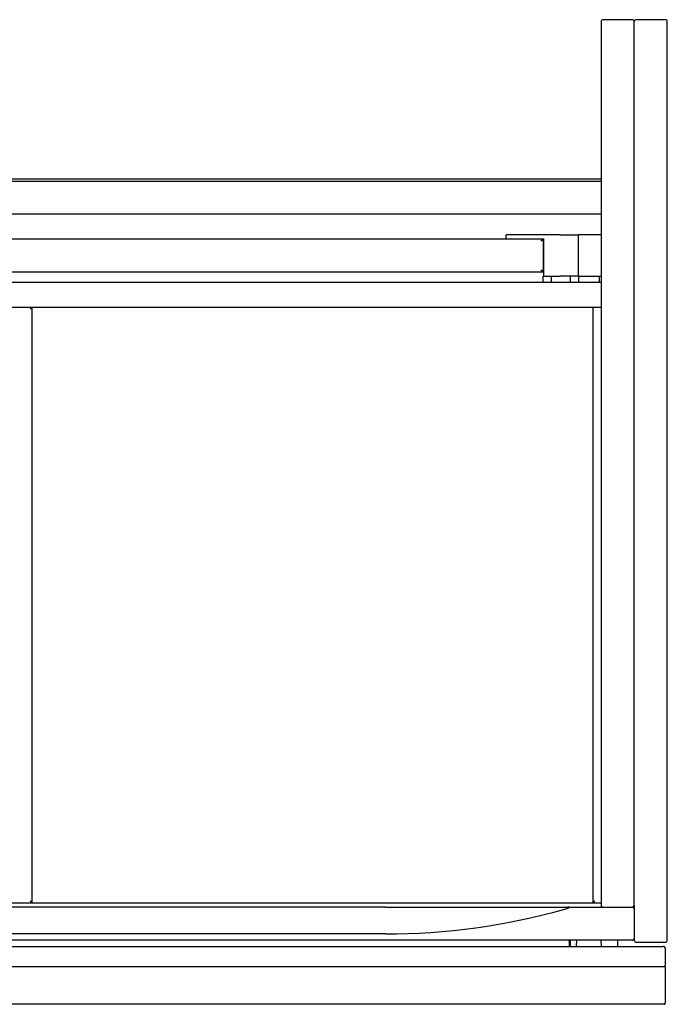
# Model space of a CAD drawing. Header units: millimetres. Extents: x -370 to 370, y -493 to 2.
# Tile 2 of 2: x 57 to 370, y -476 to 0. Entities that reach past the tile are written whole.
import ezdxf

# ---------------------------------------------------------------- set-up
doc = ezdxf.new("R2010")
doc.units = ezdxf.units.MM
doc.layers.add('GEB-KONTUR-A', color=5, linetype='CONTINUOUS')

msp = doc.modelspace()

# ---------------------------------------------------------------- linework, layer by layer
at = {"layer": 'GEB-KONTUR-A', "ltscale": 25}
for p, q in [((353, 0), (339, 0)), ((369, 0), (355, 0)), ((338, -1), (338, -428)), ((354, -428), (354, -1)), ((370, -445), (370, -1)), ((-338, -77), (338, -77)), ((-338, -78), (338, -78)), ((338, -94), (-338, -94)), ((294.17, -104), (292.17, -104)), ((292.17, -106), (292.17, -104)), ((318.17, -104), (294.17, -104)), ((318.17, -104), (327.13, -104)), ((338, -104), (327.13, -104)), ((327.13, -124), (327.13, -104)), ((-292.44, -106), (292.44, -106)), ((292.44, -106), (294.17, -106)), ((294.17, -106), (310.17, -106)), ((309, -107), (310, -106)), ((310, -106), (310, -122)), ((310, -108), (310.17, -108)), ((310.17, -106), (310.17, -124)), ((310, -122), (-13.43, -122)), ((310, -122), (309, -121)), ((310, -122), (310.17, -122)), ((338, -127), (50.5, -127)), ((310.06, -127), (310.06, -124)), ((310.17, -124), (310.06, -124)), ((310.17, -124), (318.17, -124)), ((314.06, -127), (314.06, -124)), ((327.13, -124), (318.17, -124)), ((323.17, -127), (323.17, -124)), ((327, -124), (327, -127)), ((327.13, -124), (338, -124)), ((337, -124), (337, -127)), ((50.5, -139), (338, -139)), ((63, -139), (62, -140)), ((63, -427), (63, -139)), ((334, -140), (334, -427)), ((-338, -427), (338, -427)), ((63, -427), (62, -426)), ((334, -427), (335, -426)), ((354, -428), (354, -430)), ((233.72, -429), (-233.72, -429)), ((321.93, -429), (339, -429)), ((339, -429), (353, -429)), ((354, -430), (354, -444)), ((233.72, -442), (-233.72, -442)), ((353, -445), (-353, -445)), ((322.5, -445.3), (322.5, -445)), ((322.5, -445.3), (322.5, -448)), ((323.17, -448), (323.17, -445)), ((326.1, -445), (326, -448)), ((337.9, -445), (338, -448)), ((346.06, -448), (346.06, -445)), ((354, -444), (354, -445)), ((355, -446), (369, -446)), ((-368, -448), (368, -448)), ((369, -449), (369, -457)), ((-368.5, -457.67), (368.5, -457.67)), ((369, -458.33), (369, -475.5)), ((368.5, -476), (-368.5, -476))]:
    msp.add_line(p, q, dxfattribs=at)
for centre, radius, start, end in [((339, -1), 1, 90, 180), ((353, -1), 1, 0, 90), ((355, -1), 1, 90, 180), ((369, -1), 1, 0, 90), ((335, -140), 1, 90, 180), ((339, -428), 1, 180, 270), ((353, -428), 1, 270, 0), ((233.72, -122), 320, 270, 285.7405), ((353, -430), 1, 0, 90), ((353, -444), 1, 270, 0), ((355, -445), 1, 180, 270), ((369, -445), 1, 270, 0), ((368, -449), 1, 0, 90), ((368, -457), 1, 313.8683, 0), ((368.5, -475.5), 0.5, 270, 0)]:
    msp.add_arc(centre, radius, start, end, dxfattribs=at)
msp.add_rational_spline([(233.72, -429), (276.95, -429), (321.93, -429)], [1.02211297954, 1.02211297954, 1.00184335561], degree=2, dxfattribs=at)
for points, knots in [([(320.53, -430), (320.84, -429.91), (321.14, -429.82), (321.58, -429.67), (321.75, -429.61), (322.09, -429.47), (322.25, -429.39), (322.41, -429.28), (322.45, -429.25), (322.49, -429.2), (322.5, -429.18), (322.51, -429.15), (322.51, -429.14), (322.51, -429.13), (322.5, -429.11), (322.49, -429.09), (322.44, -429.06), (322.41, -429.05), (322.26, -429.01), (322.09, -429), (321.93, -429)], [-0.2250894, -0.2250894, -0.2250894, -0.2250894, -0.1361533, -0.1361533, -0.0846837, -0.0846837, -0.0332142, -0.0332142, -0.0166071, -0.0166071, -0.0083036, -0.0083036, 0, 0, 0, 0.0120851, 0.0120851, 0.0241702, 0.0241702, 0.0749929, 0.0749929, 0.0749929, 0.0749929]), ([(368.5, -457.67), (368.54, -457.67), (368.59, -457.68), (368.67, -457.71), (368.71, -457.73), (368.78, -457.78), (368.82, -457.81), (368.88, -457.89), (368.9, -457.93), (368.95, -458.04), (368.97, -458.1), (369, -458.22), (369, -458.27), (369, -458.33)], [0, 0, 0, 0, 0.01305244, 0.01305244, 0.02633461, 0.02633461, 0.04032174, 0.04032174, 0.05576156, 0.05576156, 0.07621689, 0.07621689, 0.09326731, 0.09326731, 0.09326731, 0.09326731])]:
    msp.add_open_spline(points, degree=3, knots=knots, dxfattribs=at)

doc.saveas('drawing.dxf')
